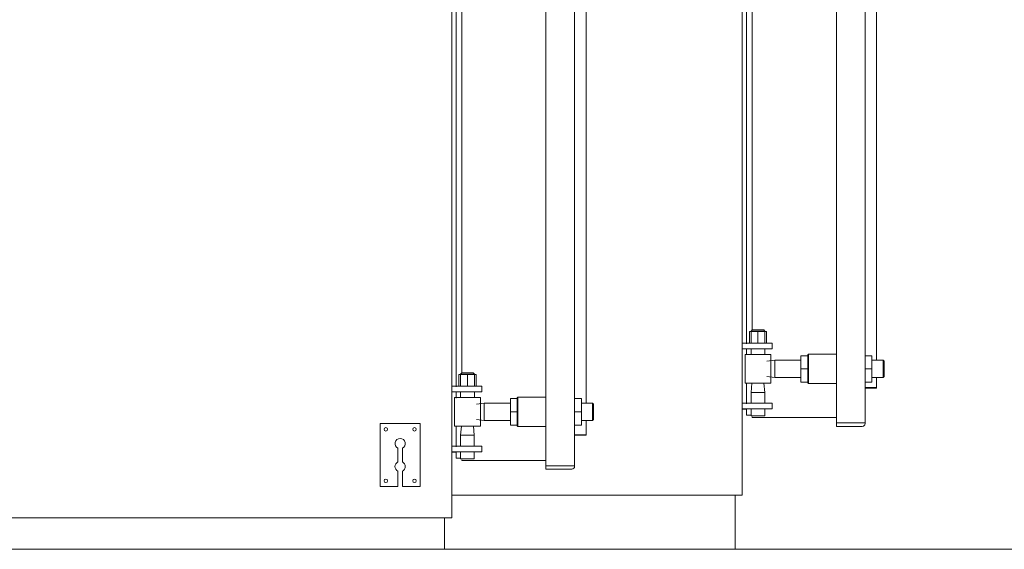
# Model space of a CAD drawing. Header units: metres. Extents: x -54598 to 1827199, y -329446 to -256744.
# Tile 167 of 256: x 117882 to 124756, y -306461 to -302762. Entities that reach past the tile are written whole.
import ezdxf

# ---------------------------------------------------------------- set-up
doc = ezdxf.new("R2010")
doc.units = ezdxf.units.M
doc.linetypes.add('ADSK_Линия сетки', pattern=[25, 20, -2.5, 0, -2.5])
for name, color, linetype, lineweight in [('A-FLOR-LEVL', 51, 'Continuous', 9), ('A-WALL', 113, 'Continuous', 20), ('M-EQPM', 7, 'Continuous', 20)]:
    doc.layers.add(name, color=color, linetype=linetype, lineweight=lineweight)
doc.styles.add('ISO_1.0', font='isocpeur.ttf')

# ---------------------------------------------------------------- blocks, each defined once
blk = doc.blocks.new('PREXTHERM RSW 1890 - PREXTHERM RSW 1890-566327-Разрез 5')
at = {"layer": 'M-EQPM'}
for p, q in [((-7234.6, 1630), (-7234.6, 95.6)), ((-7070.1, 1604), (-7070.1, 221)), ((-7020.1, 221), (-7020.1, 1604)), ((-7000.1, 1495), (-7000.1, 330)), ((-7227.1, 358.7), (-7227.1, 1440.1)), ((-7217.1, 383.1), (-7217.1, 1428.8)), ((-7222.1, 380), (-7207.1, 380)), ((-7222.1, 380), (-7222.1, 360)), ((-7217.1, 383), (-7219.1, 381)), ((-7219.1, 381), (-7219.1, 360)), ((-7219.1, 381), (-7195.1, 381)), ((-7217.1, 383), (-7197.1, 383)), ((-7207.1, 380), (-7192.1, 380)), ((-7207.1, 380), (-7207.1, 360)), ((-7195.1, 381), (-7197.1, 383)), ((-7195.1, 360), (-7195.1, 381)), ((-7192.1, 380), (-7192.1, 360)), ((-7234.6, 360), (-7202.1, 360)), ((-7202.1, 350), (-7234.6, 350)), ((-7227.1, 339.4), (-7227.1, 348.9)), ((-7219.1, 350), (-7219.1, 340)), ((-7202.1, 360), (-7182.1, 360)), ((-7182.1, 350), (-7202.1, 350)), ((-7195.1, 340), (-7195.1, 350)), ((-7182.1, 350), (-7182.1, 360)), ((-7229.6, 340), (-7229.6, 290)), ((-7229.6, 340), (-7184.6, 340)), ((-7177.8, 330), (-7191.4, 328.2)), ((-7184.6, 290), (-7184.6, 340)), ((-7132.1, 330), (-7177.8, 330)), ((-7177.8, 330), (-7177.8, 300)), ((-7132.1, 315), (-7132.1, 338)), ((-7132.1, 338), (-7120.1, 338)), ((-7119.1, 340.5), (-7120.1, 339.5)), ((-7120.1, 339), (-7120.1, 339.5)), ((-7120.1, 338), (-7120.1, 330.3)), ((-7120.1, 320.6), (-7120.1, 331)), ((-7070.1, 340.5), (-7119.1, 340.5)), ((-7119.1, 322.9), (-7119.1, 340.5)), ((-7020.1, 338), (-7008.1, 338)), ((-7008.1, 338), (-7008.1, 315)), ((-6988.6, 330), (-7008.1, 330)), ((-6987.1, 328.5), (-6988.6, 330)), ((-6988.6, 300), (-6988.6, 330)), ((-6987.1, 328.5), (-6988.6, 330)), ((-6987.1, 328.5), (-6987.1, 328.4)), ((-6987.1, 301.5), (-6987.1, 328.5)), ((-6987.1, 328.4), (-6987.1, 328.5)), ((-7132.1, 292), (-7132.1, 315)), ((-7132.1, 315), (-7120.1, 315)), ((-7120.1, 320.6), (-7120.1, 315)), ((-7120.1, 315), (-7120.1, 309.4)), ((-7120.1, 299), (-7120.1, 309.4)), ((-7119.1, 289.5), (-7119.1, 322.4)), ((-7020.1, 315), (-7008.1, 315)), ((-7008.1, 315), (-7008.1, 292)), ((-7191.4, 301.8), (-7177.8, 300)), ((-7177.8, 300), (-7132.1, 300)), ((-7120.1, 299.7), (-7120.1, 292)), ((-7008.1, 300), (-6988.6, 300)), ((-7000.1, 300), (-7000.1, 282.3)), ((-6988.6, 300), (-6987.1, 301.5)), ((-6988.6, 300), (-6987.1, 301.5)), ((-7229.6, 290), (-7184.6, 290)), ((-7227.1, 253.9), (-7227.1, 290)), ((-7217.6, 290), (-7219, 274)), ((-7195.2, 274), (-7196.6, 290)), ((-7132.1, 292), (-7120.1, 292)), ((-7120.1, 290.5), (-7120.1, 291)), ((-7120.1, 290.5), (-7119.1, 289.5)), ((-7119.1, 289.5), (-7070.1, 289.5)), ((-7020.1, 292), (-7008.1, 292)), ((-7020.1, 282.3), (-7000.1, 282.3)), ((-7000.1, 281.5), (-7020.1, 281.5)), ((-7000.1, 282.3), (-7000.1, 281.5)), ((-7219, 274), (-7219, 255)), ((-7219, 274), (-7195.2, 274)), ((-7195.2, 255), (-7195.2, 274)), ((-7234.6, 255), (-7202.1, 255)), ((-7202.1, 245), (-7234.6, 245)), ((-7234.6, 244.5), (-7227.1, 244.5)), ((-7227.1, 234), (-7227.1, 243.8)), ((-7219, 245), (-7219, 233)), ((-7202.1, 255), (-7182.1, 255)), ((-7182.1, 245), (-7202.1, 245)), ((-7195.2, 233), (-7195.2, 245)), ((-7182.1, 245), (-7182.1, 255)), ((-7227.1, 234), (-7219, 234)), ((-7219, 233), (-7195.2, 233)), ((-7217.1, 230), (-7217.1, 231.4)), ((-7217.1, 230), (-7070.1, 230)), ((-7070.1, 221), (-7020.1, 221)), ((-7070.1, 214.5), (-7070.1, 221)), ((-7025.1, 214.5), (-7070.1, 214.5)), ((-7020.1, 221), (-7020.1, 219.5)), ((-7741.6, 94.8), (-7234.6, 94.8)), ((-7247.1, 0), (-7247.1, 94.9)), ((-7234.6, 95.6), (-7234.6, 94.8)), ((-7754.1, 0), (-7247.1, 0))]:
    blk.add_line(p, q, dxfattribs=at)
blk.add_arc((-7025.1, 219.5), 5, 270, 0, dxfattribs=at)
blk = doc.blocks.new('PREXTHERM RSW 1250 - PREXTHERM RSW 1250-733596-Разрез 5')
at = {"layer": 'M-EQPM'}
for p, q in [((-7741.6, 1480), (-7741.6, 55.6)), ((-7577.1, 1454), (-7577.1, 146)), ((-7527.1, 146), (-7527.1, 1454)), ((-7507.1, 1345), (-7507.1, 255)), ((-7734.1, 283.9), (-7734.1, 1290.5)), ((-7724.1, 307.5), (-7724.1, 1279)), ((-7729.1, 305), (-7714.1, 305)), ((-7729.1, 305), (-7729.1, 285)), ((-7724.1, 308), (-7726.1, 306)), ((-7726.1, 306), (-7726.1, 285)), ((-7726.1, 306), (-7702.1, 306)), ((-7724.1, 308), (-7704.1, 308)), ((-7714.1, 305), (-7699.1, 305)), ((-7714.1, 305), (-7714.1, 285)), ((-7702.1, 306), (-7704.1, 308)), ((-7702.1, 285), (-7702.1, 306)), ((-7699.1, 305), (-7699.1, 285)), ((-7741.6, 285), (-7709.1, 285)), ((-7709.1, 275), (-7741.6, 275)), ((-7726.1, 275), (-7726.1, 265)), ((-7709.1, 285), (-7689.1, 285)), ((-7689.1, 275), (-7709.1, 275)), ((-7702.1, 265), (-7702.1, 275)), ((-7689.1, 275), (-7689.1, 285)), ((-7736.6, 265), (-7736.6, 215)), ((-7736.6, 265), (-7691.6, 265)), ((-7734.1, 264.1), (-7734.1, 273.8)), ((-7691.6, 215), (-7691.6, 265)), ((-7639.1, 240), (-7639.1, 263)), ((-7639.1, 263), (-7627.1, 263)), ((-7626.1, 265.5), (-7627.1, 264.5)), ((-7627.1, 264), (-7627.1, 264.5)), ((-7627.1, 263), (-7627.1, 255.3)), ((-7577.1, 265.5), (-7626.1, 265.5)), ((-7626.1, 214.5), (-7626.1, 265.5)), ((-7527.1, 263), (-7515.1, 263)), ((-7515.1, 263), (-7515.1, 240)), ((-7684.8, 255), (-7698.4, 253.2)), ((-7639.1, 255), (-7684.8, 255)), ((-7684.8, 255), (-7684.8, 225)), ((-7627.1, 245.6), (-7627.1, 256)), ((-7627.1, 245.6), (-7627.1, 240)), ((-7495.6, 255), (-7515.1, 255)), ((-7494.1, 253.5), (-7495.6, 255)), ((-7494.1, 253.5), (-7495.6, 255)), ((-7495.6, 225), (-7495.6, 255)), ((-7494.1, 253.4), (-7494.1, 253.5)), ((-7494.1, 253.5), (-7494.1, 253.4)), ((-7494.1, 226.5), (-7494.1, 253.5)), ((-7698.4, 226.8), (-7684.8, 225)), ((-7684.8, 225), (-7639.1, 225)), ((-7639.1, 217), (-7639.1, 240)), ((-7639.1, 240), (-7627.1, 240)), ((-7627.1, 240), (-7627.1, 234.4)), ((-7627.1, 224), (-7627.1, 234.4)), ((-7627.1, 224.7), (-7627.1, 217)), ((-7527.1, 240), (-7515.1, 240)), ((-7515.1, 240), (-7515.1, 217)), ((-7515.1, 225), (-7495.6, 225)), ((-7507.1, 225), (-7507.1, 199.8)), ((-7495.6, 225), (-7494.1, 226.5)), ((-7796.6, 219.5), (-7866.6, 219.5)), ((-7866.6, 219.5), (-7866.6, 109.5)), ((-7796.6, 109.5), (-7796.6, 219.5)), ((-7736.6, 215), (-7691.6, 215)), ((-7734.1, 179.2), (-7734.1, 214.6)), ((-7724.6, 215), (-7726, 199)), ((-7702.2, 199), (-7703.6, 215)), ((-7639.1, 217), (-7627.1, 217)), ((-7627.1, 215.5), (-7627.1, 216)), ((-7627.1, 215.5), (-7626.1, 214.5)), ((-7626.1, 214.5), (-7577.1, 214.5)), ((-7527.1, 217), (-7515.1, 217)), ((-7726, 199), (-7726, 180)), ((-7726, 199), (-7702.2, 199)), ((-7702.2, 180), (-7702.2, 199)), ((-7507.1, 199.8), (-7527.1, 199.8)), ((-7527.1, 199), (-7507.1, 199)), ((-7507.1, 199.8), (-7507.1, 199)), ((-7835.6, 152.5), (-7835.6, 176.4)), ((-7827.6, 176.4), (-7827.6, 152.5)), ((-7741.6, 180), (-7709.1, 180)), ((-7709.1, 180), (-7689.1, 180)), ((-7689.1, 170), (-7689.1, 180)), ((-7709.1, 170), (-7741.6, 170)), ((-7741.6, 169.5), (-7734.1, 169.5)), ((-7734.1, 159), (-7734.1, 168.8)), ((-7734.1, 159), (-7726, 159)), ((-7726, 170), (-7726, 158)), ((-7726, 158), (-7702.2, 158)), ((-7724.1, 155), (-7724.1, 156.5)), ((-7724.1, 155), (-7577.1, 155)), ((-7689.1, 170), (-7709.1, 170)), ((-7702.2, 158), (-7702.2, 170)), ((-7577.1, 146), (-7527.1, 146)), ((-7577.1, 140), (-7577.1, 146)), ((-7532.1, 140), (-7577.1, 140)), ((-7527.1, 146), (-7527.1, 145)), ((-7835.6, 109.5), (-7835.6, 136.4)), ((-7827.6, 136.4), (-7827.6, 109.5)), ((-7866.6, 109.5), (-7835.6, 109.5)), ((-7827.6, 109.5), (-7796.6, 109.5)), ((-8751.6, 54.8), (-7741.6, 54.8)), ((-7754.1, 0), (-7754.1, 54.9)), ((-7741.6, 55.6), (-7741.6, 54.8)), ((-9748.1, 0), (-7754.1, 0))]:
    blk.add_line(p, q, dxfattribs=at)
for centre, radius, start, end in [((-7856.6, 209.5), 3, 90, 270), ((-7856.6, 209.5), 3, 270, 90), ((-7806.6, 209.5), 3, 90, 270), ((-7806.6, 209.5), 3, 270, 90), ((-7831.6, 184.5), 9, 296.3878, 243.6122), ((-7831.6, 144.5), 9, 116.3878, 243.6122), ((-7831.6, 144.5), 9, 296.3878, 63.6122), ((-7532.1, 145), 5, 270, 0), ((-7856.6, 119.5), 3, 90, 270), ((-7856.6, 119.5), 3, 270, 90), ((-7806.6, 119.5), 3, 90, 270), ((-7806.6, 119.5), 3, 270, 90)]:
    blk.add_arc(centre, radius, start, end, dxfattribs=at)
blk = doc.blocks.new('safdds')
at = {"layer": 'A-FLOR-LEVL', "linetype": 'ADSK_Линия сетки', "lineweight": 20}
blk.add_line((301165.2, 97786.9), (316468.5, 97786.9), dxfattribs=at)
at = {"layer": 'A-WALL'}
blk.add_line((306960.7, 97786.9), (311619.4, 97786.9), dxfattribs=at)
at = {"layer": 'M-EQPM'}
for name in ['PREXTHERM RSW 1890 - PREXTHERM RSW 1890-566327-Разрез 5', 'PREXTHERM RSW 1250 - PREXTHERM RSW 1250-733596-Разрез 5']:
    blk.add_blockref(name, (314207.8, 97786.9), dxfattribs=at)

msp = doc.modelspace()

# ---------------------------------------------------------------- block references
at = {"color": 5, "lineweight": 30, "xscale": 4, "yscale": 4, "zscale": 4}
msp.add_blockref('safdds', (-1104966.5, -697608.3), dxfattribs=at)

# ---------------------------------------------------------------- texts
at = {"insert": (-31447.3, -294346.1), "char_height": 296.352, "width": 15926.819, "attachment_point": 1, "style": 'ISO_1.0'}
msp.add_mtext('\\pi6266.79412;ОБЩИЕ УКАЗАНИЯ.\\P\\pi7963.40932;\\P\\pi0; Данный   рабочий  проект выполнен согласно   задания   на  проектирование.\\PКотельная блочная  {\\C7;1100Гн} предназначена для снабжения теплом .\\P Расчетная температура наружного воздуха tнар.= -14°С.\\P Котельная блочная транспортабельная автоматизированная  {\\C7;1100Гн} производительностью 1.200 МВт смонтирована на прочной раме и поставляется в 100% заводской готовности.\\P Теплоснабжение осуществляется по открытой схеме по температурному графику 90-70°С (2-х трубная система).\\P Котельная комплектуется 2 водогрейными  автоматизированными  котлами  {\\fISOCPEUR|b0|i0|c238|p34;1} котел {\\C0;КВа-0,58\\C7;Гн}.  Котел  оборудован газовыми  горелками.\\PРасход газа на {\\fISOCPEUR|b0|i0|c238|p34;1} котел  {\\C0;КВа-0,46\\C7;Гн}.        -56.8 м3/ч.\\P Внутри блочной котельной располагаются водоподготовительная система, сетевые циркуляционные насосы,  а также электрооборудование, КИП и А (щиты управления, входные распределительные устройства, пульты управления и другое вспомогательное оборудование.\\P Дымовые трубы  поставляются  заводом-изготовителем.\\P Котельная  II  степени  огнестойкости.', dxfattribs=at)

doc.saveas('drawing.dxf')
